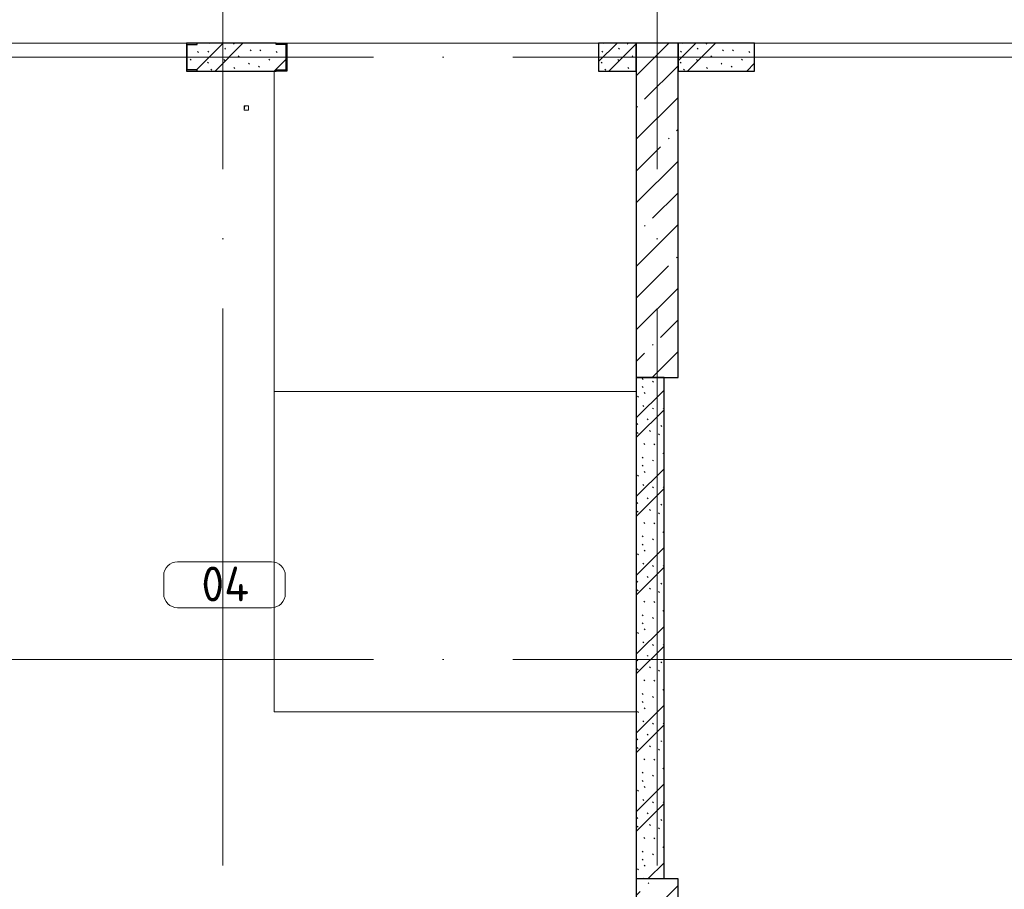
# Model space of a CAD drawing. Header units: millimetres. Extents: x -30540 to 175469, y -11730 to 122288.
# Tile 89 of 119: x 77627 to 84699, y 88075 to 94319. Entities that reach past the tile are written whole.
import ezdxf

# ---------------------------------------------------------------- set-up
doc = ezdxf.new("R2010")
doc.units = ezdxf.units.MM
doc.linetypes.add('ADSK_Линия сетки', pattern=[5000, 4000, -500, 0, -500])
for name, color, linetype, lineweight in [('A-AREA-____-IDEN', 7, 'Continuous', 9), ('A-FLOR-____-OTLN', 7, 'Continuous', 18), ('A-WALL-____-MCUT', 7, 'Continuous', 40), ('A-WALL-____-PATT', 7, 'Continuous', 40), ('I-WALL-____-MCUT', 7, 'Continuous', 40), ('M-EQPM-____-OTLN', 7, 'Continuous', 18), ('S-COLS-____-MCUT', 7, 'Continuous', 40), ('S-COLS-____-OTLN', 7, 'Continuous', 18), ('S-GRID-____-OTLN', 7, 'Continuous', 9)]:
    doc.layers.add(name, color=color, linetype=linetype, lineweight=lineweight)
doc.styles.add('GOST Common_3', font='GOST_Common.ttf', dxfattribs={"height": 250})
pattern_1 = [(135, (300.56, 377.28), (-565.6854, 6e-14), [10, -790]), (135, (349.8, 474.73), (-565.6854, 6e-14), [10, -790]), (135, (423.93, 473.06), (-565.6854, 6e-14), [10, -790]), (135, (229.92, 447.9), (-565.6854, 6e-14), [10, -790]), (135, (155.08, 447.9), (-565.6854, 6e-14), [10, -790]), (135, (114.9, 369.03), (-565.6854, 6e-14), [10, -790]), (135, (132.43, 285.8), (-565.6854, 6e-14), [10, -790]), (135, (214.66, 322), (-565.6854, 6e-14), [10, -790]), (135, (198.16, 261.88), (-565.6854, 6e-14), [10, -790]), (135, (45.2, 272.9), (-565.6854, 6e-14), [10, -790]), (135, (42.32, 336.16), (-565.6854, 6e-14), [10, -790]), (135, (92.26, 192.24), (-565.6854, 6e-14), [10, -790]), (135, (7.07, 149.2), (-565.6854, 6e-14), [10, -790]), (135, (80.6, 95.1), (-565.6854, 6e-14), [10, -790]), (135, (79.53, 36.94), (-565.6854, 6e-14), [10, -790]), (135, (153.87, 74.56), (-565.6854, 6e-14), [10, -790]), (135, (228.35, 124.8), (-565.6854, 6e-14), [10, -790]), (135, (279.75, 180.4), (-565.6854, 6e-14), [10, -790]), (135, (282.9, 31.63), (-565.6854, 6e-14), [10, -790]), (135, (377.38, 53.45), (-565.6854, 6e-14), [10, -790]), (135, (352.28, 102.7), (-565.6854, 6e-14), [10, -790]), (135, (354.05, 0), (-565.6854, 6e-14), [10, -790]), (135, (553.23, 16.45), (-565.6854, 6e-14), [10, -790]), (135, (542.38, 63.45), (-565.6854, 6e-14), [10, -790]), (135, (536.58, 239.3), (-565.6854, 6e-14), [10, -790]), (135, (475.85, 203.9), (-565.6854, 6e-14), [10, -790]), (135, (475.85, 316.54), (-565.6854, 6e-14), [10, -790]), (135, (520.8, 408.7), (-565.6854, 6e-14), [10, -790]), (135, (551.1, 470.8), (-565.6854, 6e-14), [10, -790]), (135, (235.25, 537.93), (-565.6854, 6e-14), [10, -790]), (135, (407.25, 547.65), (-565.6854, 6e-14), [10, -790]), (135, (94.5, 558.6), (-565.6854, 6e-14), [10, -790]), (135, (46.4, 532.3), (-565.6854, 6e-14), [10, -790]), (135, (85.56, 465.04), (-565.6854, 6e-14), [10, -790]), (135, (355.53, 181.14), (-565.6854, 6e-14), [10, -790]), (135, (362.23, 243.6), (-565.6854, 6e-14), [10, -790]), (135, (413.45, 344.1), (-565.6854, 6e-14), [10, -790]), (135, (286.3, 273.25), (-565.6854, 6e-14), [10, -790]), (135, (423.02, 263.72), (-565.6854, 6e-14), [10, -790]), (135, (162.94, 190.2), (-565.6854, 6e-14), [10, -790]), (135, (470.25, 120.93), (-565.6854, 6e-14), [10, -790]), (135, (484.48, 9.78), (-565.6854, 6e-14), [10, -790]), (45, (0, 212.13), (-565.6854, 0), []), (45, (212.13, 0), (-565.6854, 0), []), (45, (353.55, 0), (-565.6854, 0), []), (45, (0, 353.55), (-565.6854, 0), [])]

# ---------------------------------------------------------------- blocks, each defined once
blk = doc.blocks.new('КР_Колонна_ЖБ_Прямоугольная - 300x2400h_B40-V65-01 ЭО')
at = {"layer": 'S-COLS-____-OTLN', "lineweight": 5, "true_color": 0xcccccc}
h = blk.add_hatch(dxfattribs=at)
h.set_pattern_fill('FP_63', color=254, style=0, pattern_type=2)
h.set_pattern_definition([(225, (82205.3, 86950), (228.0985, -228.0985), []), (225, (81977.2, 86950), (228.0985, -228.0985), [403.225, -80.645, 6.706, -73.939])])
h.paths.add_polyline_path([(-150, 1200), (-150, -1200), (150, -1200), (150, 1200)])
at = {"layer": 'S-COLS-____-MCUT', "color": 254, "lineweight": 30, "true_color": 0xcccccc}
for p, q in [((150, 1200), (-150, 1200)), ((-150, 1200), (-150, -1200)), ((150, -1200), (150, 1200)), ((-150, -1200), (150, -1200))]:
    blk.add_line(p, q, dxfattribs=at)
blk = doc.blocks.new('АР_Фахверк_ _Швеллер полки параллельные_ - 20П-4569254-01 ЭО')
at = {"layer": 'S-COLS-____-OTLN', "lineweight": 13, "true_color": 0xcccccc}
blk.add_hatch(color=254, dxfattribs=at).paths.add_polyline_path([(53, 100), (-23, 100), (-23, -100), (53, -100), (53, -91), (-17.8, -91), (-17.8, 91), (53, 91)])
at = {"layer": 'S-COLS-____-MCUT', "color": 254, "lineweight": 30, "true_color": 0xcccccc}
for p, q in [((-23, 100), (53, 100)), ((-23, -100), (-23, 100)), ((-17.8, 91), (-17.8, -91)), ((53, 91), (-17.8, 91)), ((53, 100), (53, 91)), ((53, -100), (-23, -100)), ((-17.8, -91), (53, -91)), ((53, -91), (53, -100))]:
    blk.add_line(p, q, dxfattribs=at)
blk = doc.blocks.new('АР_Фахверк_ _Швеллер полки параллельные_ - 20П-4569255-01 ЭО')
at = {"layer": 'S-COLS-____-OTLN', "lineweight": 13, "true_color": 0xcccccc}
blk.add_hatch(color=254, dxfattribs=at).paths.add_polyline_path([(53, -100), (53, -91), (-17.8, -91), (-17.8, 91), (53, 91), (53, 100), (-23, 100), (-23, -100)])
at = {"layer": 'S-COLS-____-MCUT', "color": 254, "lineweight": 30, "true_color": 0xcccccc}
for p, q in [((53, 100), (-23, 100)), ((-23, 100), (-23, -100)), ((-17.8, -91), (-17.8, 91)), ((-17.8, 91), (53, 91)), ((53, 91), (53, 100)), ((-23, -100), (53, -100)), ((53, -91), (-17.8, -91)), ((53, -100), (53, -91))]:
    blk.add_line(p, q, dxfattribs=at)
blk = doc.blocks.new('АР_Канал вертикальный прямоугольный - ВК_ПоливКР-4769424-01 ЭО')
at = {"layer": 'M-EQPM-____-OTLN', "lineweight": 13, "true_color": 0xe2e2e2}
blk.add_hatch(color=254, dxfattribs=at).paths.add_polyline_path([(-15, -15), (-12, 12), (15, 15), (-15, 15)])
at = {"layer": 'M-EQPM-____-OTLN', "color": 253, "lineweight": 13, "true_color": 0xaaaaaa}
for p, q in [((15, 15), (-15, 15)), ((-15, 15), (-15, -15)), ((15, 15), (-15, 15)), ((-15, 15), (-15, -15)), ((-15, -15), (-15, 15)), ((-15, 15), (15, 15)), ((-15, -15), (-12, 12)), ((-15, -15), (-12, 12)), ((-12, 12), (15, 15)), ((-12, 12), (15, 15)), ((15, -15), (15, 15)), ((15, 15), (15, -15)), ((-15, -15), (15, -15)), ((15, -15), (-15, -15))]:
    blk.add_line(p, q, dxfattribs=at)
blk = doc.blocks.new('Наметкина 10_РД_АР_К3_отсоединено_rvt-1-01 ЭО')
at = {"layer": 'A-WALL-____-PATT', "lineweight": 5, "true_color": 0xcccccc}
h = blk.add_hatch(dxfattribs=at)
h.set_pattern_fill('FP_51', color=254, style=0, pattern_type=2)
h.set_pattern_definition(pattern_1)
h.paths.add_polyline_path([(79469.3, 93950), (79469.3, 93959), (79540.1, 93959), (79540.1, 94141), (79469.3, 94141), (79469.3, 94150), (78901.3, 94150), (78901.3, 94141), (78830.5, 94141), (78830.5, 93959), (78901.3, 93959), (78901.3, 93950)])
h = blk.add_hatch(dxfattribs=at)
h.set_pattern_fill('FP_51', color=254, style=0, pattern_type=2)
h.set_pattern_definition(pattern_1)
h.paths.add_polyline_path([(82055.3, 93950), (82055.3, 94150), (81785.3, 94150), (81785.3, 93950)])
h = blk.add_hatch(dxfattribs=at)
h.set_pattern_fill('FP_51', color=254, style=0, pattern_type=2)
h.set_pattern_definition(pattern_1)
h.paths.add_polyline_path([(82905.3, 93950), (82905.3, 94150), (82355.3, 94150), (82355.3, 93950)])
h = blk.add_hatch(dxfattribs=at)
h.set_pattern_fill('FP_51', color=254, style=0, pattern_type=2)
h.set_pattern_definition(pattern_1)
h.paths.add_polyline_path([(82255.3, 88150), (82255.3, 91750.7), (82055.3, 91750.7), (82055.3, 88150)])
at = {"layer": 'S-COLS-____-OTLN', "lineweight": 5, "true_color": 0xcccccc}
h = blk.add_hatch(dxfattribs=at)
h.set_pattern_fill('FP_27', color=254, style=0, pattern_type=2)
h.set_pattern_definition([(45, (0, 0), (-228.0985, 228.0985), []), (45, (228.1, 0), (-228.0985, 228.0985), [403.225, -80.645, 6.706, -73.939])])
h.paths.add_polyline_path([(82355.3, 91750), (82355.3, 94150), (82055.3, 94150), (82055.3, 91750)])
at = {"layer": 'A-FLOR-____-OTLN', "color": 254, "lineweight": 13, "true_color": 0xcccccc}
for p, q in [((78825.3, 94150), (76085.3, 94150)), ((81785.3, 94150), (79545.3, 94150)), ((84885.3, 94150), (82905.3, 94150)), ((79455.3, 89350), (79455.3, 93950)), ((79455.3, 91650), (82055.3, 91650)), ((79455.3, 91650), (82055.3, 91650)), ((82055.3, 89350), (79455.3, 89350)), ((82055.3, 89350), (79455.3, 89350))]:
    blk.add_line(p, q, dxfattribs=at)
at = {"layer": 'A-WALL-____-MCUT', "color": 254, "lineweight": 30, "true_color": 0xcccccc}
for p, q in [((79469.3, 94150), (78901.3, 94150)), ((82055.3, 94150), (81785.3, 94150)), ((81785.3, 94150), (81785.3, 93950)), ((82055.3, 93950), (82055.3, 94150)), ((82905.3, 94150), (82355.3, 94150)), ((82355.3, 94150), (82355.3, 93950)), ((82905.3, 93950), (82905.3, 94150)), ((78901.3, 93950), (79469.3, 93950)), ((81785.3, 93950), (82055.3, 93950)), ((82355.3, 93950), (82905.3, 93950))]:
    blk.add_line(p, q, dxfattribs=at)
at = {"layer": 'I-WALL-____-MCUT', "color": 254, "lineweight": 30, "true_color": 0xcccccc}
for p, q in [((82255.3, 91750.7), (82055.3, 91750.7)), ((82055.3, 91750.7), (82055.3, 88150)), ((82255.3, 88150), (82255.3, 91750.7))]:
    blk.add_line(p, q, dxfattribs=at)
at = {"layer": 'S-COLS-____-MCUT', "color": 254, "lineweight": 30, "true_color": 0xcccccc}
for p, q in [((82055.3, 94150), (82055.3, 91750)), ((82355.3, 94150), (82055.3, 94150)), ((82355.3, 91750), (82355.3, 94150)), ((82055.3, 91750), (82355.3, 91750))]:
    blk.add_line(p, q, dxfattribs=at)
at = {"layer": 'M-EQPM-____-OTLN', "color": 253, "lineweight": 5, "true_color": 0xaaaaaa}
blk.add_blockref('АР_Канал вертикальный прямоугольный - ВК_ПоливКР-4769424-01 ЭО', (79255.3, 93685), dxfattribs=at)
at = {"layer": 'S-COLS-____-OTLN', "color": 254, "lineweight": 13, "true_color": 0xcccccc}
blk.add_blockref('АР_Фахверк_ _Швеллер полки параллельные_ - 20П-4569255-01 ЭО', (78848.3, 94050), dxfattribs=at)
at = {"layer": 'S-COLS-____-OTLN', "color": 254, "lineweight": 13, "true_color": 0xcccccc, "rotation": 180}
for name, p in [('АР_Фахверк_ _Швеллер полки параллельные_ - 20П-4569254-01 ЭО', (79522.3, 94050)), ('КР_Колонна_ЖБ_Прямоугольная - 300x2400h_B40-V65-01 ЭО', (82205.3, 86950))]:
    blk.add_blockref(name, p, dxfattribs=at)
blk = doc.blocks.new('Марка помещения 2 - Марка помещения 2-1605974-01 ЭО')
at = {"layer": 'A-AREA-____-IDEN', "color": 253, "true_color": 0xaaaaaa}
for p, q in [((-1.797, 0.841), (1.569, 0.841)), ((-2.297, -0.309), (-2.297, 0.341)), ((2.069, 0.341), (2.069, -0.309)), ((1.569, -0.809), (-1.797, -0.809))]:
    blk.add_line(p, q, dxfattribs=at)
for centre, start, end in [((-1.797, 0.341), 90, 180), ((1.569, 0.341), 0, 90), ((-1.797, -0.309), 180, 270), ((1.569, -0.309), 270, 360)]:
    blk.add_arc(centre, 0.5, start, end, dxfattribs=at)

msp = doc.modelspace()

# ---------------------------------------------------------------- linework, layer by layer
at = {"layer": 'S-GRID-____-OTLN', "color": 253, "linetype": 'ADSK_Линия сетки', "true_color": 0xaaaaaa}
for p, q in [((79085.3, 53245.6), (79085.3, 100101.1)), ((82205.3, 53245.6), (82205.3, 100101.1)), ((135169, 94050), (62296.8, 94050)), ((135169, 89725), (62296.8, 89725))]:
    msp.add_line(p, q, dxfattribs=at)

# ---------------------------------------------------------------- block references
at = {"lineweight": 5}
msp.add_blockref('Наметкина 10_РД_АР_К3_отсоединено_rvt-1-01 ЭО', (0, 0), dxfattribs=at)
at = {"layer": 'A-AREA-____-IDEN', "color": 253, "true_color": 0xaaaaaa, "xscale": 199.9999999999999, "yscale": 199.9999999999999, "zscale": 199.9999999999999}
msp.add_blockref('Марка помещения 2 - Марка помещения 2-1605974-01 ЭО', (79121, 90258.3), dxfattribs=at)

# ---------------------------------------------------------------- texts
at = {"layer": 'A-AREA-____-IDEN', "color": 253, "true_color": 0xaaaaaa, "insert": (78932.5, 90392.1), "char_height": 250, "width": 464.979, "attachment_point": 1, "style": 'GOST Common_3'}
msp.add_mtext('04', dxfattribs=at)

doc.saveas('drawing.dxf')
